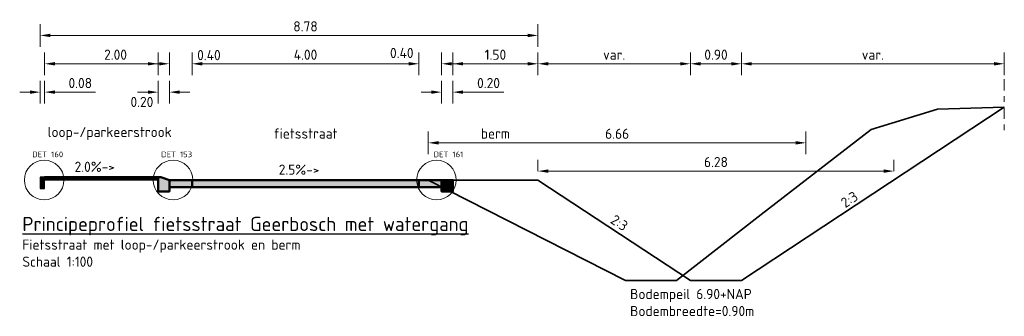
# Model space of a CAD drawing. Header units: millimetres. Extents: x 162876 to 168130, y 402614 to 405602.
# Tile 102 of 256: x 167884 to 167902, y 403480 to 403485. Entities that reach past the tile are written whole.
import ezdxf

# ---------------------------------------------------------------- set-up
doc = ezdxf.new("R2010")
doc.units = ezdxf.units.MM
doc.linetypes.add('X-CA190022.004-UO-DWP_Principeprofielen_v0.2$0$RI-HWA_BETON', pattern=[11.4, 9, -2.4])
doc.linetypes.add('X-CA190022.004-UO-DWP_Principeprofielen_v0.2$0$XX-AFBREEK', pattern=[7, 4, -1, 1, -1])
for name, color, linetype, lineweight in [('X-CA190022.004-UO-DWP_Principeprofielen_v0.2$0$N-WE-GW-BERM-GD', 90, 'Continuous', 35), ('X-CA190022.004-UO-DWP_Principeprofielen_v0.2$0$N-WE-RI-HWA_TRANSPORTLEIDING_BETON_1000-G', 150, 'X-CA190022.004-UO-DWP_Principeprofielen_v0.2$0$RI-HWA_BETON', 35), ('X-CA190022.004-UO-DWP_Principeprofielen_v0.2$0$N-WE-VH-KANTOPSLUITING-GD', 7, 'Continuous', 50), ('X-CA190022.004-UO-DWP_Principeprofielen_v0.2$0$N-WE-VH-KANTOPSLUITING-V', 253, 'Continuous', 18), ('X-CA190022.004-UO-DWP_Principeprofielen_v0.2$0$N-WE-VH-KANTOPSLUITING_OPSLUITBAND-SD', 150, 'Continuous', 25), ('X-CA190022.004-UO-DWP_Principeprofielen_v0.2$0$N-WE-VH-VERHARDING-GD', 7, 'Continuous', 50), ('X-CA190022.004-UO-DWP_Principeprofielen_v0.2$0$X-XX-AL-AFBREEKLIJN-G', 7, 'X-CA190022.004-UO-DWP_Principeprofielen_v0.2$0$XX-AFBREEK', 18), ('X-CA190022.004-UO-DWP_Principeprofielen_v0.2$0$X-XX-AL-M', 7, 'Continuous', 18), ('X-CA190022.004-UO-DWP_Principeprofielen_v0.2$0$X-XX-AL-T18', 7, 'Continuous', 18), ('X-CA190022.004-UO-DWP_Principeprofielen_v0.2$0$X-XX-AL-T18-DETAILVERWIJZING', 34, 'Continuous', 18), ('X-CA190022.004-UO-DWP_Principeprofielen_v0.2$0$X-XX-AL-T18_verkanting', 7, 'Continuous', 18), ('X-CA190022.004-UO-DWP_Principeprofielen_v0.2$0$X-XX-AL-T25', 7, 'Continuous', 25)]:
    doc.layers.add(name, color=color, linetype=linetype, lineweight=lineweight)
for name, color, linetype, lineweight, transparency in [('X-CA190022.004-UO-DWP_Principeprofielen_v0.2$0$N-WE-VH-VERHARDING-FIETSSTRAAT_GRIJS-A', 252, 'Continuous', 0, 0.25), ('X-CA190022.004-UO-DWP_Principeprofielen_v0.2$0$N-WE-VH-VERHARDING-FIETSSTRAAT_ROOD-A', 13, 'Continuous', 0, 0.25), ('X-CA190022.004-UO-DWP_Principeprofielen_v0.2$0$N-WE-VH-VERHARDING-LOOP-PARKEERSTROOK-GRIJS-A', 253, 'Continuous', 0, 0.25)]:
    doc.layers.add(name, color=color, linetype=linetype, lineweight=lineweight, transparency=transparency)
doc.styles.add('X-CA190022.004-UO-DWP_Principeprofielen_v0.2$0$NLCS-ISO-M100-T18', font='NLCS-ISO.ttf', dxfattribs={"height": 0.18})
doc.styles.add('X-CA190022.004-UO-DWP_Principeprofielen_v0.2$0$NLCS-ISO-M100-T25', font='NLCS-ISO.ttf', dxfattribs={"height": 0.25})
doc.styles.add('X-CA190022.004-UO-DWP_Principeprofielen_v0.2$0$NLCS-ISO-M20-T18', font='NLCS-ISO.ttf', dxfattribs={"height": 0.036})
doc.dimstyles.new('X-CA190022.004-UO-DWP_Principeprofielen_v0.2$0$NLCS-M100-T18-PIJL_L2_H1', dxfattribs={"dimscale": 0.1, "dimtxt": 2.5, "dimasz": 1.8, "dimexe": 2, "dimexo": 2, "dimgap": 0.7, "dimtad": 1, "dimzin": 0, "dimdsep": 46, "dimtxsty": 'X-CA190022.004-UO-DWP_Principeprofielen_v0.2$0$NLCS-ISO-M100-T18', "dimcen": 0, "dimdle": 2, "dimclrd": 256, "dimclre": 256, "dimclrt": 10, "dimadec": 1, "dimazin": 0, "dimtfac": 1, "dimtdec": 3, "dimtofl": 0, "dimtmove": 0, "dimatfit": 3, "dimfxl": 2, "dimfxlon": 1, "dimtfillclr": 256, "dimtolj": 1, "dimtzin": 0, "dimlwd": -1, "dimlwe": -1, "dimarcsym": 0})

# ---------------------------------------------------------------- blocks, each defined once
blk = doc.blocks.new('*D391')
at = {"layer": 'X-CA190022.004-UO-DWP_Principeprofielen_v0.2$0$X-XX-AL-M', "transparency": 16777216}
for p, q in [((167892.009, 403484.241), (167892.009, 403484.641)), ((167893.509, 403484.241), (167893.509, 403484.641)), ((167892.189, 403484.441), (167893.329, 403484.441))]:
    blk.add_line(p, q, dxfattribs=at)
for points in [[(167892.189, 403484.471), (167892.189, 403484.411), (167892.009, 403484.441)], [(167893.329, 403484.471), (167893.329, 403484.411), (167893.509, 403484.441)]]:
    blk.add_solid(points, dxfattribs=at)
at = {"layer": 'X-CA190022.004-UO-DWP_Principeprofielen_v0.2$0$X-XX-AL-M', "transparency": 16777216, "insert": (167892.759, 403484.601), "char_height": 0.18, "attachment_point": 5, "style": 'X-CA190022.004-UO-DWP_Principeprofielen_v0.2$0$NLCS-ISO-M100-T18'}
blk.add_mtext('\\A1;1.50', dxfattribs=at)
blk = doc.blocks.new('*D392')
at = {"layer": 'X-CA190022.004-UO-DWP_Principeprofielen_v0.2$0$X-XX-AL-M', "transparency": 16777216}
for p, q in [((167884.809, 403484.241), (167884.809, 403484.641)), ((167886.809, 403484.241), (167886.809, 403484.641)), ((167884.989, 403484.441), (167886.629, 403484.441))]:
    blk.add_line(p, q, dxfattribs=at)
for points in [[(167884.989, 403484.471), (167884.989, 403484.411), (167884.809, 403484.441)], [(167886.629, 403484.471), (167886.629, 403484.411), (167886.809, 403484.441)]]:
    blk.add_solid(points, dxfattribs=at)
at = {"layer": 'X-CA190022.004-UO-DWP_Principeprofielen_v0.2$0$X-XX-AL-M', "transparency": 16777216, "insert": (167886.059, 403484.601), "char_height": 0.18, "attachment_point": 5, "style": 'X-CA190022.004-UO-DWP_Principeprofielen_v0.2$0$NLCS-ISO-M100-T18'}
blk.add_mtext('\\A1;2.00', dxfattribs=at)
blk = doc.blocks.new('*D393')
at = {"layer": 'X-CA190022.004-UO-DWP_Principeprofielen_v0.2$0$X-XX-AL-M', "transparency": 16777216}
for p, q in [((167884.729, 403484.741), (167884.729, 403485.141)), ((167893.509, 403484.741), (167893.509, 403485.141)), ((167884.909, 403484.941), (167893.329, 403484.941))]:
    blk.add_line(p, q, dxfattribs=at)
for points in [[(167884.909, 403484.971), (167884.909, 403484.911), (167884.729, 403484.941)], [(167893.329, 403484.971), (167893.329, 403484.911), (167893.509, 403484.941)]]:
    blk.add_solid(points, dxfattribs=at)
at = {"layer": 'X-CA190022.004-UO-DWP_Principeprofielen_v0.2$0$X-XX-AL-M', "transparency": 16777216, "insert": (167889.409, 403485.101), "char_height": 0.18, "attachment_point": 5, "style": 'X-CA190022.004-UO-DWP_Principeprofielen_v0.2$0$NLCS-ISO-M100-T18'}
blk.add_mtext('\\A1;8.78', dxfattribs=at)
blk = doc.blocks.new('X-CA190022.004-UO-DWP_Principeprofielen_v0.2$0$5 20x20 band')
at = {"layer": 'X-CA190022.004-UO-DWP_Principeprofielen_v0.2$0$N-WE-VH-KANTOPSLUITING-V'}
h = blk.add_hatch(color=256, dxfattribs=at)
h.dxf.hatch_style = 1
h.paths.add_polyline_path([(0, 0), (-0.15, 0.05), (-0.2, 0.05), (-0.2, -0.2), (0, -0.2)])
at = {"layer": 'X-CA190022.004-UO-DWP_Principeprofielen_v0.2$0$N-WE-VH-KANTOPSLUITING-GD', "flags": 128}
blk.add_lwpolyline([(0, 0), (-0.15, 0.05), (-0.2, 0.05), (-0.2, -0.2), (0, -0.2)], close=True, dxfattribs=at)
blk = doc.blocks.new('*D394')
at = {"layer": 'X-CA190022.004-UO-DWP_Principeprofielen_v0.2$0$X-XX-AL-M', "transparency": 16777216}
for p, q in [((167887.409, 403484.241), (167887.409, 403484.641)), ((167891.409, 403484.241), (167891.409, 403484.641)), ((167887.589, 403484.441), (167891.229, 403484.441))]:
    blk.add_line(p, q, dxfattribs=at)
for points in [[(167887.589, 403484.471), (167887.589, 403484.411), (167887.409, 403484.441)], [(167891.229, 403484.471), (167891.229, 403484.411), (167891.409, 403484.441)]]:
    blk.add_solid(points, dxfattribs=at)
at = {"layer": 'X-CA190022.004-UO-DWP_Principeprofielen_v0.2$0$X-XX-AL-M', "transparency": 16777216, "insert": (167889.409, 403484.601), "char_height": 0.18, "attachment_point": 5, "style": 'X-CA190022.004-UO-DWP_Principeprofielen_v0.2$0$NLCS-ISO-M100-T18'}
blk.add_mtext('\\A1;4.00', dxfattribs=at)
blk = doc.blocks.new('*D395')
at = {"layer": 'X-CA190022.004-UO-DWP_Principeprofielen_v0.2$0$X-XX-AL-M', "transparency": 16777216}
for p, q in [((167887.009, 403484.241), (167887.009, 403484.641)), ((167887.409, 403484.241), (167887.409, 403484.641)), ((167886.829, 403484.441), (167886.649, 403484.441)), ((167887.589, 403484.441), (167887.769, 403484.441))]:
    blk.add_line(p, q, dxfattribs=at)
for points in [[(167886.829, 403484.471), (167886.829, 403484.411), (167887.009, 403484.441)], [(167887.589, 403484.471), (167887.589, 403484.411), (167887.409, 403484.441)]]:
    blk.add_solid(points, dxfattribs=at)
at = {"layer": 'X-CA190022.004-UO-DWP_Principeprofielen_v0.2$0$X-XX-AL-M', "transparency": 16777216, "insert": (167887.706, 403484.594), "char_height": 0.18, "attachment_point": 5, "style": 'X-CA190022.004-UO-DWP_Principeprofielen_v0.2$0$NLCS-ISO-M100-T18'}
blk.add_mtext('\\A1;0.40', dxfattribs=at)
blk = doc.blocks.new('*D396')
at = {"layer": 'X-CA190022.004-UO-DWP_Principeprofielen_v0.2$0$X-XX-AL-M', "transparency": 16777216}
for p, q in [((167891.409, 403484.241), (167891.409, 403484.641)), ((167891.809, 403484.241), (167891.809, 403484.641)), ((167891.229, 403484.441), (167891.049, 403484.441)), ((167891.989, 403484.441), (167892.169, 403484.441))]:
    blk.add_line(p, q, dxfattribs=at)
for points in [[(167891.229, 403484.471), (167891.229, 403484.411), (167891.409, 403484.441)], [(167891.989, 403484.471), (167891.989, 403484.411), (167891.809, 403484.441)]]:
    blk.add_solid(points, dxfattribs=at)
at = {"layer": 'X-CA190022.004-UO-DWP_Principeprofielen_v0.2$0$X-XX-AL-M', "transparency": 16777216, "insert": (167891.107, 403484.632), "char_height": 0.18, "attachment_point": 5, "style": 'X-CA190022.004-UO-DWP_Principeprofielen_v0.2$0$NLCS-ISO-M100-T18'}
blk.add_mtext('\\A1;0.40', dxfattribs=at)
blk = doc.blocks.new('*D397')
at = {"layer": 'X-CA190022.004-UO-DWP_Principeprofielen_v0.2$0$X-XX-AL-M', "transparency": 16777216}
for p, q in [((167891.809, 403483.741), (167891.809, 403484.141)), ((167892.009, 403483.741), (167892.009, 403484.141)), ((167891.629, 403483.941), (167891.449, 403483.941)), ((167892.189, 403483.941), (167892.905, 403483.941))]:
    blk.add_line(p, q, dxfattribs=at)
for points in [[(167891.629, 403483.971), (167891.629, 403483.911), (167891.809, 403483.941)], [(167892.189, 403483.971), (167892.189, 403483.911), (167892.009, 403483.941)]]:
    blk.add_solid(points, dxfattribs=at)
at = {"layer": 'X-CA190022.004-UO-DWP_Principeprofielen_v0.2$0$X-XX-AL-M', "transparency": 16777216, "insert": (167892.637, 403484.101), "char_height": 0.18, "attachment_point": 5, "style": 'X-CA190022.004-UO-DWP_Principeprofielen_v0.2$0$NLCS-ISO-M100-T18'}
blk.add_mtext('\\A1;0.20', dxfattribs=at)
blk = doc.blocks.new('*D398')
at = {"layer": 'X-CA190022.004-UO-DWP_Principeprofielen_v0.2$0$X-XX-AL-M', "transparency": 16777216}
for p, q in [((167886.809, 403483.741), (167886.809, 403484.141)), ((167887.009, 403483.741), (167887.009, 403484.141)), ((167886.629, 403483.941), (167886.449, 403483.941)), ((167887.189, 403483.941), (167887.369, 403483.941))]:
    blk.add_line(p, q, dxfattribs=at)
for points in [[(167886.629, 403483.971), (167886.629, 403483.911), (167886.809, 403483.941)], [(167887.189, 403483.971), (167887.189, 403483.911), (167887.009, 403483.941)]]:
    blk.add_solid(points, dxfattribs=at)
at = {"layer": 'X-CA190022.004-UO-DWP_Principeprofielen_v0.2$0$X-XX-AL-M', "transparency": 16777216, "insert": (167886.524, 403483.768), "char_height": 0.18, "attachment_point": 5, "style": 'X-CA190022.004-UO-DWP_Principeprofielen_v0.2$0$NLCS-ISO-M100-T18'}
blk.add_mtext('\\A1;0.20', dxfattribs=at)
blk = doc.blocks.new('X-CA190022.004-UO-DWP_Principeprofielen_v0.2$0$N-SVH-KANTOPSLUITING_OPSLUITBAND_80X200-D')
blk.add_hatch(color=8).paths.add_polyline_path([(-0.08, -0.2), (0, -0.2), (0, 0), (-0.08, 0)])
at = {"flags": 128}
blk.add_lwpolyline([(-0.08, -0.2), (0, -0.2), (0, 0), (-0.08, 0)], close=True, dxfattribs=at)
blk = doc.blocks.new('*D399')
at = {"layer": 'X-CA190022.004-UO-DWP_Principeprofielen_v0.2$0$X-XX-AL-M', "transparency": 16777216}
for p, q in [((167884.729, 403483.741), (167884.729, 403484.141)), ((167884.809, 403483.741), (167884.809, 403484.141)), ((167884.549, 403483.941), (167884.369, 403483.941)), ((167884.989, 403483.941), (167885.705, 403483.941))]:
    blk.add_line(p, q, dxfattribs=at)
for points in [[(167884.549, 403483.971), (167884.549, 403483.911), (167884.729, 403483.941)], [(167884.989, 403483.971), (167884.989, 403483.911), (167884.809, 403483.941)]]:
    blk.add_solid(points, dxfattribs=at)
at = {"layer": 'X-CA190022.004-UO-DWP_Principeprofielen_v0.2$0$X-XX-AL-M', "transparency": 16777216, "insert": (167885.437, 403484.101), "char_height": 0.18, "attachment_point": 5, "style": 'X-CA190022.004-UO-DWP_Principeprofielen_v0.2$0$NLCS-ISO-M100-T18'}
blk.add_mtext('\\A1;0.08', dxfattribs=at)
blk = doc.blocks.new('*D436')
at = {"layer": 'X-CA190022.004-UO-DWP_Principeprofielen_v0.2$0$X-XX-AL-M', "transparency": 16777216}
for p, q in [((167893.509, 403484.241), (167893.509, 403484.641)), ((167896.198, 403484.241), (167896.198, 403484.641)), ((167893.689, 403484.441), (167896.018, 403484.441))]:
    blk.add_line(p, q, dxfattribs=at)
for points in [[(167893.689, 403484.471), (167893.689, 403484.411), (167893.509, 403484.441)], [(167896.018, 403484.471), (167896.018, 403484.411), (167896.198, 403484.441)]]:
    blk.add_solid(points, dxfattribs=at)
at = {"layer": 'X-CA190022.004-UO-DWP_Principeprofielen_v0.2$0$X-XX-AL-M', "transparency": 16777216, "insert": (167894.853, 403484.601), "char_height": 0.18, "attachment_point": 5, "style": 'X-CA190022.004-UO-DWP_Principeprofielen_v0.2$0$NLCS-ISO-M100-T18'}
blk.add_mtext('\\A1;var.', dxfattribs=at)
blk = doc.blocks.new('*D437')
at = {"layer": 'X-CA190022.004-UO-DWP_Principeprofielen_v0.2$0$X-XX-AL-M', "transparency": 16777216}
for p, q in [((167896.198, 403484.241), (167896.198, 403484.641)), ((167897.098, 403484.241), (167897.098, 403484.641)), ((167896.378, 403484.441), (167896.918, 403484.441))]:
    blk.add_line(p, q, dxfattribs=at)
for points in [[(167896.378, 403484.471), (167896.378, 403484.411), (167896.198, 403484.441)], [(167896.918, 403484.471), (167896.918, 403484.411), (167897.098, 403484.441)]]:
    blk.add_solid(points, dxfattribs=at)
at = {"layer": 'X-CA190022.004-UO-DWP_Principeprofielen_v0.2$0$X-XX-AL-M', "transparency": 16777216, "insert": (167896.648, 403484.601), "char_height": 0.18, "attachment_point": 5, "style": 'X-CA190022.004-UO-DWP_Principeprofielen_v0.2$0$NLCS-ISO-M100-T18'}
blk.add_mtext('\\A1;0.90', dxfattribs=at)
blk = doc.blocks.new('*D438')
at = {"layer": 'X-CA190022.004-UO-DWP_Principeprofielen_v0.2$0$X-XX-AL-M', "transparency": 16777216}
for p, q in [((167897.098, 403484.241), (167897.098, 403484.641)), ((167901.733, 403484.241), (167901.733, 403484.641)), ((167897.278, 403484.441), (167901.553, 403484.441))]:
    blk.add_line(p, q, dxfattribs=at)
for points in [[(167897.278, 403484.471), (167897.278, 403484.411), (167897.098, 403484.441)], [(167901.553, 403484.471), (167901.553, 403484.411), (167901.733, 403484.441)]]:
    blk.add_solid(points, dxfattribs=at)
at = {"layer": 'X-CA190022.004-UO-DWP_Principeprofielen_v0.2$0$X-XX-AL-M', "transparency": 16777216, "insert": (167899.415, 403484.601), "char_height": 0.18, "attachment_point": 5, "style": 'X-CA190022.004-UO-DWP_Principeprofielen_v0.2$0$NLCS-ISO-M100-T18'}
blk.add_mtext('\\A1;var.', dxfattribs=at)
blk = doc.blocks.new('*D400')
at = {"layer": 'X-CA190022.004-UO-DWP_Principeprofielen_v0.2$0$X-XX-AL-M', "transparency": 16777216}
for p, q in [((167893.509, 403482.548), (167893.509, 403482.748)), ((167899.787, 403482.548), (167899.787, 403482.748)), ((167893.689, 403482.548), (167899.607, 403482.548))]:
    blk.add_line(p, q, dxfattribs=at)
for points in [[(167893.689, 403482.578), (167893.689, 403482.518), (167893.509, 403482.548)], [(167899.607, 403482.578), (167899.607, 403482.518), (167899.787, 403482.548)]]:
    blk.add_solid(points, dxfattribs=at)
at = {"layer": 'X-CA190022.004-UO-DWP_Principeprofielen_v0.2$0$X-XX-AL-M', "transparency": 16777216, "insert": (167896.648, 403482.708), "char_height": 0.18, "attachment_point": 5, "style": 'X-CA190022.004-UO-DWP_Principeprofielen_v0.2$0$NLCS-ISO-M100-T18'}
blk.add_mtext('\\A1;6.28', dxfattribs=at)
blk = doc.blocks.new('*D401')
at = {"layer": 'X-CA190022.004-UO-DWP_Principeprofielen_v0.2$0$X-XX-AL-M', "color": 252, "transparency": 16777216}
for p, q in [((167891.575, 403482.847), (167891.575, 403483.247)), ((167898.235, 403482.847), (167898.235, 403483.247)), ((167891.755, 403483.047), (167898.055, 403483.047))]:
    blk.add_line(p, q, dxfattribs=at)
for points in [[(167891.755, 403483.077), (167891.755, 403483.017), (167891.575, 403483.047)], [(167898.055, 403483.077), (167898.055, 403483.017), (167898.235, 403483.047)]]:
    blk.add_solid(points, dxfattribs=at)
at = {"layer": 'X-CA190022.004-UO-DWP_Principeprofielen_v0.2$0$X-XX-AL-M', "color": 252, "transparency": 16777216, "insert": (167894.905, 403483.207), "char_height": 0.18, "attachment_point": 5, "style": 'X-CA190022.004-UO-DWP_Principeprofielen_v0.2$0$NLCS-ISO-M100-T18'}
blk.add_mtext('\\A1;6.66', dxfattribs=at)

msp = doc.modelspace()

# ---------------------------------------------------------------- hatches: boundary and pattern name
at = {"layer": 'X-CA190022.004-UO-DWP_Principeprofielen_v0.2$0$N-WE-VH-KANTOPSLUITING-V'}
h = msp.add_hatch(color=256, dxfattribs=at)
h.dxf.hatch_style = 1
h.paths.add_polyline_path([(167891.809, 403482.341), (167891.809, 403482.391), (167892.009, 403482.391), (167892.009, 403482.191), (167891.809, 403482.191)])
at = {"layer": 'X-CA190022.004-UO-DWP_Principeprofielen_v0.2$0$N-WE-VH-VERHARDING-FIETSSTRAAT_GRIJS-A'}
h = msp.add_hatch(color=256, dxfattribs=at)
h.dxf.hatch_style = 1
h.paths.add_polyline_path([(167887.009, 403482.391), (167887.409, 403482.391), (167887.409, 403482.266), (167887.009, 403482.266)])
h = msp.add_hatch(color=256, dxfattribs=at)
h.dxf.hatch_style = 1
h.paths.add_polyline_path([(167891.409, 403482.391), (167891.809, 403482.391), (167891.809, 403482.266), (167891.409, 403482.266)])
at = {"layer": 'X-CA190022.004-UO-DWP_Principeprofielen_v0.2$0$N-WE-VH-VERHARDING-FIETSSTRAAT_ROOD-A'}
h = msp.add_hatch(color=256, dxfattribs=at)
h.dxf.hatch_style = 1
h.paths.add_polyline_path([(167887.409, 403482.391), (167891.409, 403482.391), (167891.409, 403482.266), (167887.409, 403482.266)])
at = {"layer": 'X-CA190022.004-UO-DWP_Principeprofielen_v0.2$0$N-WE-VH-VERHARDING-LOOP-PARKEERSTROOK-GRIJS-A'}
h = msp.add_hatch(color=256, dxfattribs=at)
h.dxf.hatch_style = 1
h.paths.add_polyline_path([(167884.809, 403482.441), (167886.809, 403482.441), (167886.809, 403482.401), (167884.809, 403482.401)])

# ---------------------------------------------------------------- linework, layer by layer
at = {"layer": 'X-CA190022.004-UO-DWP_Principeprofielen_v0.2$0$N-WE-GW-BERM-GD'}
for points in [[(167893.509, 403482.391), (167896.198, 403480.616), (167897.098, 403480.616), (167901.733, 403483.675)], [(167893.509, 403482.391), (167892.009, 403482.391)]]:
    msp.add_lwpolyline(points, dxfattribs=at)
at = {"layer": 'X-CA190022.004-UO-DWP_Principeprofielen_v0.2$0$N-WE-RI-HWA_TRANSPORTLEIDING_BETON_1000-G', "color": 252, "flags": 128}
for points in [[(167901.733, 403483.676), (167900.553, 403483.641), (167899.386, 403483.279), (167897.444, 403481.781), (167895.953, 403480.616)], [(167891.575, 403482.391), (167895.053, 403480.616)], [(167895.953, 403480.616), (167895.053, 403480.616)]]:
    msp.add_lwpolyline(points, dxfattribs=at)
at = {"layer": 'X-CA190022.004-UO-DWP_Principeprofielen_v0.2$0$N-WE-VH-KANTOPSLUITING-GD', "flags": 128}
msp.add_lwpolyline([(167891.809, 403482.391), (167892.009, 403482.391), (167892.009, 403482.191), (167891.809, 403482.191), (167891.809, 403482.341)], close=True, dxfattribs=at)
at = {"layer": 'X-CA190022.004-UO-DWP_Principeprofielen_v0.2$0$N-WE-VH-VERHARDING-GD'}
msp.add_lwpolyline([(167884.809, 403482.441), (167886.809, 403482.441), (167886.809, 403482.401), (167884.809, 403482.401)], close=True, dxfattribs=at)
at = {"layer": 'X-CA190022.004-UO-DWP_Principeprofielen_v0.2$0$N-WE-VH-VERHARDING-GD', "flags": 128}
for points in [[(167887.009, 403482.391), (167887.409, 403482.391), (167887.409, 403482.266), (167887.009, 403482.266)], [(167887.409, 403482.391), (167891.409, 403482.391), (167891.409, 403482.266), (167887.409, 403482.266)], [(167891.409, 403482.391), (167891.809, 403482.391), (167891.809, 403482.266), (167891.409, 403482.266)]]:
    msp.add_lwpolyline(points, close=True, dxfattribs=at)
at = {"layer": 'X-CA190022.004-UO-DWP_Principeprofielen_v0.2$0$X-XX-AL-AFBREEKLIJN-G', "ltscale": 0.05, "flags": 128}
msp.add_lwpolyline([(167901.733, 403484.172), (167901.733, 403483.179)], dxfattribs=at)
at = {"layer": 'X-CA190022.004-UO-DWP_Principeprofielen_v0.2$0$X-XX-AL-T18-DETAILVERWIJZING'}
for centre in [(167884.8, 403482.391), (167887.073, 403482.391), (167891.718, 403482.391)]:
    msp.add_circle(centre, 0.349, dxfattribs=at)

# ---------------------------------------------------------------- block references
msp.add_blockref('X-CA190022.004-UO-DWP_Principeprofielen_v0.2$0$5 20x20 band', (167887.009, 403482.391))
at = {"layer": 'X-CA190022.004-UO-DWP_Principeprofielen_v0.2$0$N-WE-VH-KANTOPSLUITING_OPSLUITBAND-SD'}
msp.add_blockref('X-CA190022.004-UO-DWP_Principeprofielen_v0.2$0$N-SVH-KANTOPSLUITING_OPSLUITBAND_80X200-D', (167884.809, 403482.441), dxfattribs=at)

# ---------------------------------------------------------------- texts
at = {"layer": 'X-CA190022.004-UO-DWP_Principeprofielen_v0.2$0$X-XX-AL-T18', "char_height": 0.18, "style": 'X-CA190022.004-UO-DWP_Principeprofielen_v0.2$0$NLCS-ISO-M100-T18'}
for s, width, gutter_width, insert, attachment_point in [('loop-/parkeerstrook', 2.68684, 1.25, (167885.956, 403483.211), 5), ('fietsstraat', 2.68684, 1.25, (167889.409, 403483.211), 5), ('berm', 2.68684, 1.25, (167892.759, 403483.211), 5), ('Fietsstraat met loop-/parkeerstrook en berm\\PSchaal 1:100', 5.9308, 0.9, (167884.416, 403481.341), 1)]:
    msp.add_mtext_dynamic_manual_height_columns(s, width=width, gutter_width=gutter_width, heights=[0], dxfattribs=dict(at, insert=insert, attachment_point=attachment_point))
at = {"layer": 'X-CA190022.004-UO-DWP_Principeprofielen_v0.2$0$X-XX-AL-T18', "char_height": 0.18, "attachment_point": 5, "style": 'X-CA190022.004-UO-DWP_Principeprofielen_v0.2$0$NLCS-ISO-M100-T18'}
for insert, rotation in [((167899.001, 403482.047), 33.6901), ((167894.945, 403481.637), 326.3099)]:
    msp.add_mtext_dynamic_manual_height_columns('2:3', width=2.68684, gutter_width=1.25, heights=[0], dxfattribs=dict(at, insert=insert, rotation=rotation))
at = {"layer": 'X-CA190022.004-UO-DWP_Principeprofielen_v0.2$0$X-XX-AL-T18-DETAILVERWIJZING', "char_height": 0.1, "attachment_point": 1, "style": 'X-CA190022.004-UO-DWP_Principeprofielen_v0.2$0$NLCS-ISO-M20-T18'}
for s, insert in [('DET 160', (167884.59, 403482.893)), ('DET 153', (167886.862, 403482.893)), ('DET 161', (167891.668, 403482.893))]:
    msp.add_mtext_dynamic_manual_height_columns(s, width=0.60965, gutter_width=5, heights=[0], dxfattribs=dict(at, insert=insert))
at = {"layer": 'X-CA190022.004-UO-DWP_Principeprofielen_v0.2$0$X-XX-AL-T18_verkanting', "style": 'X-CA190022.004-UO-DWP_Principeprofielen_v0.2$0$NLCS-ISO-M100-T18'}
for s, p in [('2.0%%%->', (167885.337, 403482.534)), ('2.5%%%->', (167888.937, 403482.484))]:
    msp.add_text(s, height=0.18, dxfattribs=at).set_placement(p)
at = {"layer": 'X-CA190022.004-UO-DWP_Principeprofielen_v0.2$0$X-XX-AL-T18_verkanting', "insert": (167895.134, 403480.47), "char_height": 0.18, "attachment_point": 1, "style": 'X-CA190022.004-UO-DWP_Principeprofielen_v0.2$0$NLCS-ISO-M100-T18'}
msp.add_mtext_dynamic_manual_height_columns('Bodempeil 6.90+NAP Bodembreedte=0.90m', width=3.26984, gutter_width=0.45, heights=[0], dxfattribs=at)
at = {"layer": 'X-CA190022.004-UO-DWP_Principeprofielen_v0.2$0$X-XX-AL-T25', "insert": (167884.416, 403481.741), "char_height": 0.25, "attachment_point": 1, "style": 'X-CA190022.004-UO-DWP_Principeprofielen_v0.2$0$NLCS-ISO-M100-T25'}
msp.add_mtext_dynamic_manual_height_columns('{\\LPrincipeprofiel fietsstraat Geerbosch met watergang}', width=8.4792, gutter_width=1.25, heights=[0.345], dxfattribs=at)

# ---------------------------------------------------------------- dimensions: what is measured, and where the dimension line sits
at = {"layer": 'X-CA190022.004-UO-DWP_Principeprofielen_v0.2$0$X-XX-AL-M'}
for base, p1, p2, override, picture, middle in [((167893.509, 403484.941), (167884.729, 403482.441), (167893.509, 403482.391), {"dimclrt": 256}, '*D393', (167889.409, 403484.941)), ((167886.809, 403484.441), (167884.809, 403482.441), (167886.809, 403482.441), {"dimclrt": 256}, '*D392', (167886.059, 403484.441)), ((167887.409, 403484.441), (167887.009, 403482.391), (167887.409, 403482.391), {"dimclrt": 256, "dimtmove": 2}, '*D395', (167887.706, 403484.594)), ((167891.409, 403484.441), (167887.409, 403482.391), (167891.409, 403482.391), {"dimclrt": 256}, '*D394', (167889.409, 403484.441)), ((167891.409, 403484.441), (167891.809, 403482.391), (167891.409, 403482.391), {"dimclrt": 256, "dimtmove": 2}, '*D396', (167891.107, 403484.632)), ((167893.509, 403484.441), (167892.009, 403482.391), (167893.509, 403482.391), {"dimclrt": 256}, '*D391', (167892.759, 403484.441)), ((167898.235, 403483.047), (167891.575, 403482.391), (167898.235, 403482.391), {"dimclrd": 252, "dimclre": 252, "dimclrt": 252}, '*D401', (167894.905, 403483.047)), ((167899.787, 403482.548), (167893.509, 403482.391), (167899.787, 403482.391), {"dimclrt": 256}, '*D400', (167896.648, 403482.548))]:
    dim = msp.add_linear_dim(base=base, p1=p1, p2=p2, dimstyle='X-CA190022.004-UO-DWP_Principeprofielen_v0.2$0$NLCS-M100-T18-PIJL_L2_H1', override=override, dxfattribs=at)
    dim.commit()
    dim.dimension.update_dxf_attribs({"geometry": picture, "text_midpoint": middle, "dimtype": 160})
for base, p1, p2, picture, middle in [((167896.198, 403484.441), (167893.509, 403482.391), (167896.198, 403480.616), '*D436', (167894.853, 403484.601)), ((167901.733, 403484.441), (167897.098, 403480.616), (167901.733, 403483.675), '*D438', (167899.415, 403484.601))]:
    dim = msp.add_linear_dim(base=base, p1=p1, p2=p2, text='var.', dimstyle='X-CA190022.004-UO-DWP_Principeprofielen_v0.2$0$NLCS-M100-T18-PIJL_L2_H1', override={"dimclrt": 256}, dxfattribs=at)
    dim.commit()
    dim.dimension.update_dxf_attribs({"geometry": picture, "text_midpoint": middle})
for base, p1, p2, picture, middle in [((167897.098, 403484.441), (167896.198, 403480.616), (167897.098, 403480.616), '*D437', (167896.648, 403484.601)), ((167884.809, 403483.941), (167884.729, 403482.441), (167884.809, 403482.441), '*D399', (167885.437, 403484.101)), ((167892.009, 403483.941), (167891.809, 403482.391), (167892.009, 403482.391), '*D397', (167892.637, 403484.101))]:
    dim = msp.add_linear_dim(base=base, p1=p1, p2=p2, dimstyle='X-CA190022.004-UO-DWP_Principeprofielen_v0.2$0$NLCS-M100-T18-PIJL_L2_H1', override={"dimclrt": 256}, dxfattribs=at)
    dim.commit()
    dim.dimension.update_dxf_attribs({"geometry": picture, "text_midpoint": middle})
dim = msp.add_linear_dim(base=(167886.809, 403483.941), p1=(167887.009, 403482.391), p2=(167886.809, 403482.391), angle=180, dimstyle='X-CA190022.004-UO-DWP_Principeprofielen_v0.2$0$NLCS-M100-T18-PIJL_L2_H1', override={"dimclrt": 256, "dimtmove": 2}, dxfattribs=at)
dim.commit()
dim.dimension.update_dxf_attribs({"geometry": '*D398', "text_midpoint": (167886.524, 403483.768), "dimtype": 160})

doc.saveas('drawing.dxf')
